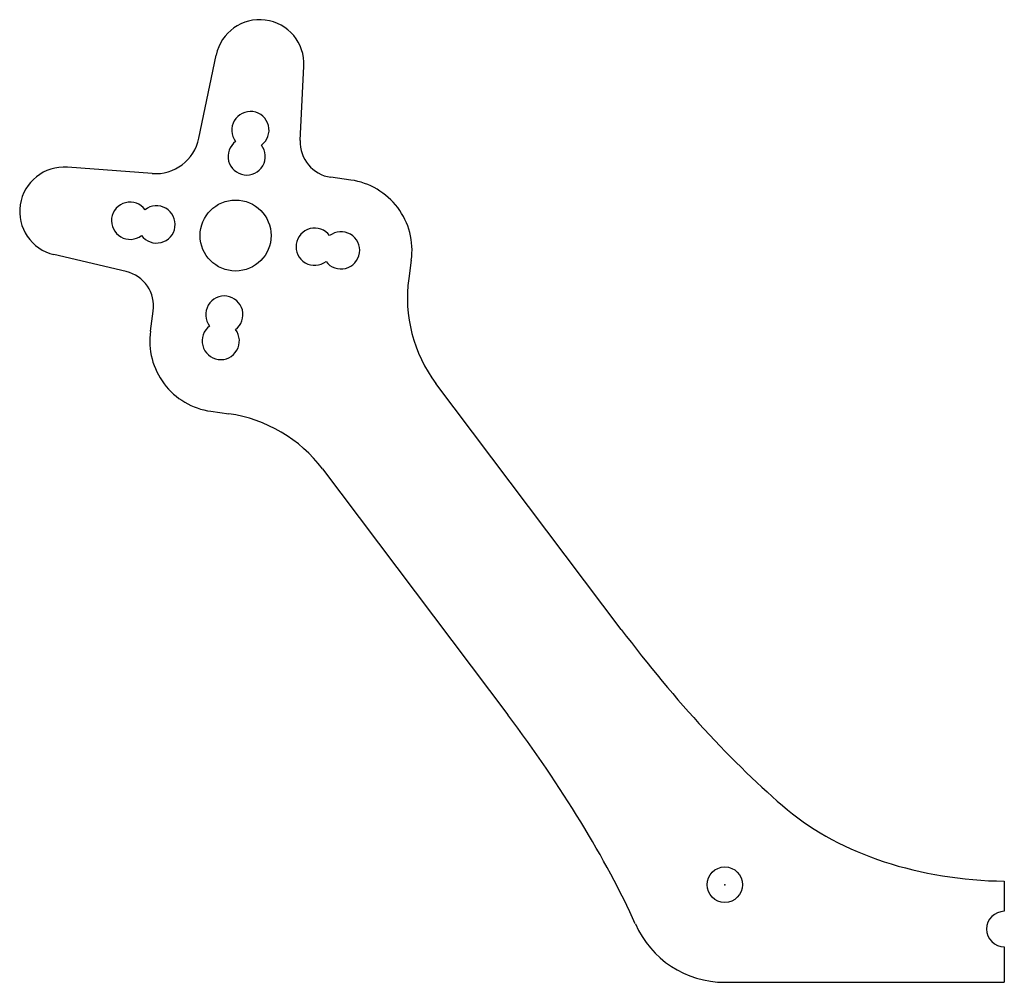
# Model space of a CAD drawing. Header units: millimetres. Extents: x -39.7 to 15.7, y -5.5 to 48.7.
import ezdxf

# ---------------------------------------------------------------- set-up
doc = ezdxf.new("R2010")
doc.units = ezdxf.units.MM
doc.layers.get('0').update_dxf_attribs({"linetype": 'CONTINUOUS'})

msp = doc.modelspace()

# ---------------------------------------------------------------- linework, layer by layer
for p, q in [((-29.629, 42.06), (-28.653, 46.75)), ((-23.915, 41.942), (-23.708, 46.117)), ((-32.264, 40.074), (-37.041, 40.429)), ((-21.065, 39.704), (-22.196, 39.863)), ((-33.725, 34.55), (-37.795, 35.501)), ((-17.66, 35.186), (-17.804, 34.166)), ((-32.359, 31.193), (-32.2, 32.324)), ((-5.833, 14.387), (-16.271, 28.238)), ((-28.955, 26.675), (-27.935, 26.532)), ((-22.66, 23.424), (-12.226, 9.578)), ((15.75, 0.2), (15.75, -1.5)), ((15.75, -3.5), (15.75, -5.5)), ((0, -5.5), (15.75, -5.5))]:
    msp.add_line(p, q)
for points in [[(-26.105, 41.674, 2.44949), (-27.56, 41.879, 2.44949)], [(-32.864, 36.58, 2.44949), (-32.66, 38.036, 2.44949)], [(-22.262, 36.575, 2.44949), (-22.466, 35.119, 2.44949)], [(-27.568, 31.279, 2.449508), (-29.024, 31.479, 2.449508)]]:
    msp.add_lwpolyline(points, format="xyb", close=True)
for centre, radius in [((-27.563, 36.578), 2), ((0, 0), 1)]:
    msp.add_circle(centre, radius)
for centre, radius, start, end in [((-26.205, 46.241), 2.5, -2.8405, 168.2427), ((-32.077, 42.567), 2.5, 265.7101, 348.2899), ((-21.918, 41.843), 2, 177.1592, 262.0001), ((-37.226, 37.936), 2.5, 85.7573, 256.8406), ((-21.622, 35.742), 4, -8, 82.0001), ((-34.181, 32.602), 2, -7.9997, 76.8404), ((-9.882, 33.053), 8, 172, 217), ((-28.398, 30.636), 4, 171.9999, 262), ((-29.049, 18.609), 8, 37, 82), ((15.75, -2.5), 1, 90, 270), ((0, 0), 5.5, 203.6312, 270)]:
    msp.add_arc(centre, radius, start, end)
for centre, major_axis, ratio, start_param, end_param in [((-1.041, 17.996), (13.072, -17.344), 0.276222, 4.712311, 5.39847), ((-17.014, 5.961), (13.069, -17.344), 0.276287, 0.886462, 1.571112), ((15.886, 10.878), (15.919, -0.171), 0.67077, 3.831386, 4.711039)]:
    msp.add_ellipse(centre, major_axis=major_axis, ratio=ratio, start_param=start_param, end_param=end_param)
msp.add_point((0, 0))
msp.add_point((0, 0))
msp.add_point((0, 0))
msp.add_point((0, 0))
msp.add_point((0, 0))

doc.saveas('drawing.dxf')
